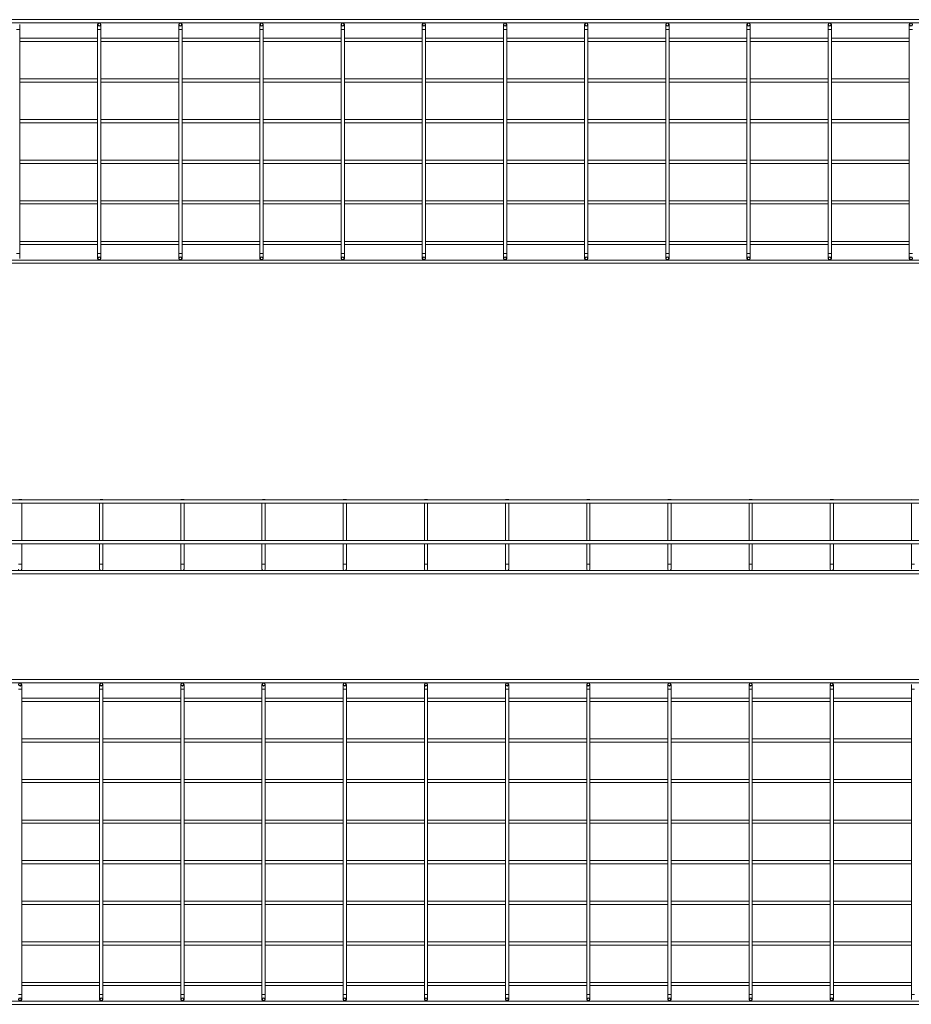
# Model space of a CAD drawing. Header units: millimetres. Extents: x -571 to 3589, y -5130 to -96.
# Tile 6 of 9: x 1471 to 2570, y -2650 to -1438. Entities that reach past the tile are written whole.
import ezdxf

# ---------------------------------------------------------------- set-up
doc = ezdxf.new("R2010")
doc.units = ezdxf.units.MM

msp = doc.modelspace()

# ---------------------------------------------------------------- linework, layer by layer
at = {"color": 7, "linetype": 'Continuous', "lineweight": 15}
for p, q in [((3573.3, -1437.6), (565.3, -1437.6)), ((565.3, -1441.6), (3573.3, -1441.6)), ((1471.3, -1449.6), (1471.3, -1443.6)), ((1471.3, -1725.6), (1471.3, -1449.6)), ((1567.3, -1443.6), (1567.3, -1449.6)), ((1567.3, -1449.6), (1567.3, -1725.6)), ((1571.3, -1449.6), (1571.3, -1443.6)), ((1571.3, -1725.6), (1571.3, -1449.6)), ((1667.3, -1443.6), (1667.3, -1449.6)), ((1667.3, -1449.6), (1667.3, -1725.6)), ((1671.3, -1449.6), (1671.3, -1443.6)), ((1671.3, -1725.6), (1671.3, -1449.6)), ((1767.3, -1443.6), (1767.3, -1449.6)), ((1767.3, -1449.6), (1767.3, -1725.6)), ((1771.3, -1449.6), (1771.3, -1443.6)), ((1771.3, -1725.6), (1771.3, -1449.6)), ((1867.3, -1443.6), (1867.3, -1449.6)), ((1867.3, -1449.6), (1867.3, -1725.6)), ((1871.3, -1449.6), (1871.3, -1443.6)), ((1871.3, -1725.6), (1871.3, -1449.6)), ((1967.3, -1443.6), (1967.3, -1449.6)), ((1967.3, -1449.6), (1967.3, -1725.6)), ((1971.3, -1449.6), (1971.3, -1443.6)), ((1971.3, -1725.6), (1971.3, -1449.6)), ((2067.3, -1443.6), (2067.3, -1449.6)), ((2067.3, -1449.6), (2067.3, -1725.6)), ((2071.3, -1449.6), (2071.3, -1443.6)), ((2071.3, -1725.6), (2071.3, -1449.6)), ((2167.3, -1443.6), (2167.3, -1449.6)), ((2167.3, -1449.6), (2167.3, -1725.6)), ((2171.3, -1449.6), (2171.3, -1443.6)), ((2171.3, -1725.6), (2171.3, -1449.6)), ((2267.3, -1443.6), (2267.3, -1449.6)), ((2267.3, -1449.6), (2267.3, -1725.6)), ((2271.3, -1449.6), (2271.3, -1443.6)), ((2271.3, -1725.6), (2271.3, -1449.6)), ((2367.3, -1443.6), (2367.3, -1449.6)), ((2367.3, -1449.6), (2367.3, -1725.6)), ((2371.3, -1449.6), (2371.3, -1443.6)), ((2371.3, -1725.6), (2371.3, -1449.6)), ((2467.3, -1443.6), (2467.3, -1449.6)), ((2467.3, -1449.6), (2467.3, -1725.6)), ((2471.3, -1449.6), (2471.3, -1443.6)), ((2471.3, -1725.6), (2471.3, -1449.6)), ((2567.3, -1443.6), (2567.3, -1449.6)), ((2567.3, -1449.6), (2567.3, -1725.6)), ((1567.3, -1460.6), (1471.3, -1460.6)), ((1471.3, -1464.6), (1567.3, -1464.6)), ((1667.3, -1460.6), (1571.3, -1460.6)), ((1571.3, -1464.6), (1667.3, -1464.6)), ((1767.3, -1460.6), (1671.3, -1460.6)), ((1671.3, -1464.6), (1767.3, -1464.6)), ((1867.3, -1460.6), (1771.3, -1460.6)), ((1771.3, -1464.6), (1867.3, -1464.6)), ((1967.3, -1460.6), (1871.3, -1460.6)), ((1871.3, -1464.6), (1967.3, -1464.6)), ((2067.3, -1460.6), (1971.3, -1460.6)), ((1971.3, -1464.6), (2067.3, -1464.6)), ((2167.3, -1460.6), (2071.3, -1460.6)), ((2071.3, -1464.6), (2167.3, -1464.6)), ((2267.3, -1460.6), (2171.3, -1460.6)), ((2171.3, -1464.6), (2267.3, -1464.6)), ((2367.3, -1460.6), (2271.3, -1460.6)), ((2271.3, -1464.6), (2367.3, -1464.6)), ((2467.3, -1460.6), (2371.3, -1460.6)), ((2371.3, -1464.6), (2467.3, -1464.6)), ((2567.3, -1460.6), (2471.3, -1460.6)), ((2471.3, -1464.6), (2567.3, -1464.6)), ((1567.3, -1510.6), (1471.3, -1510.6)), ((1471.3, -1514.6), (1567.3, -1514.6)), ((1667.3, -1510.6), (1571.3, -1510.6)), ((1571.3, -1514.6), (1667.3, -1514.6)), ((1767.3, -1510.6), (1671.3, -1510.6)), ((1671.3, -1514.6), (1767.3, -1514.6)), ((1867.3, -1510.6), (1771.3, -1510.6)), ((1771.3, -1514.6), (1867.3, -1514.6)), ((1967.3, -1510.6), (1871.3, -1510.6)), ((1871.3, -1514.6), (1967.3, -1514.6)), ((2067.3, -1510.6), (1971.3, -1510.6)), ((1971.3, -1514.6), (2067.3, -1514.6)), ((2167.3, -1510.6), (2071.3, -1510.6)), ((2071.3, -1514.6), (2167.3, -1514.6)), ((2267.3, -1510.6), (2171.3, -1510.6)), ((2171.3, -1514.6), (2267.3, -1514.6)), ((2367.3, -1510.6), (2271.3, -1510.6)), ((2271.3, -1514.6), (2367.3, -1514.6)), ((2467.3, -1510.6), (2371.3, -1510.6)), ((2371.3, -1514.6), (2467.3, -1514.6)), ((2567.3, -1510.6), (2471.3, -1510.6)), ((2471.3, -1514.6), (2567.3, -1514.6)), ((1567.3, -1560.6), (1471.3, -1560.6)), ((1667.3, -1560.6), (1571.3, -1560.6)), ((1767.3, -1560.6), (1671.3, -1560.6)), ((1867.3, -1560.6), (1771.3, -1560.6)), ((1967.3, -1560.6), (1871.3, -1560.6)), ((2067.3, -1560.6), (1971.3, -1560.6)), ((2167.3, -1560.6), (2071.3, -1560.6)), ((2267.3, -1560.6), (2171.3, -1560.6)), ((2367.3, -1560.6), (2271.3, -1560.6)), ((2467.3, -1560.6), (2371.3, -1560.6)), ((2567.3, -1560.6), (2471.3, -1560.6)), ((1471.3, -1564.6), (1567.3, -1564.6)), ((1571.3, -1564.6), (1667.3, -1564.6)), ((1671.3, -1564.6), (1767.3, -1564.6)), ((1771.3, -1564.6), (1867.3, -1564.6)), ((1871.3, -1564.6), (1967.3, -1564.6)), ((1971.3, -1564.6), (2067.3, -1564.6)), ((2071.3, -1564.6), (2167.3, -1564.6)), ((2171.3, -1564.6), (2267.3, -1564.6)), ((2271.3, -1564.6), (2367.3, -1564.6)), ((2371.3, -1564.6), (2467.3, -1564.6)), ((2471.3, -1564.6), (2567.3, -1564.6)), ((1567.3, -1610.6), (1471.3, -1610.6)), ((1667.3, -1610.6), (1571.3, -1610.6)), ((1767.3, -1610.6), (1671.3, -1610.6)), ((1867.3, -1610.6), (1771.3, -1610.6)), ((1967.3, -1610.6), (1871.3, -1610.6)), ((2067.3, -1610.6), (1971.3, -1610.6)), ((2167.3, -1610.6), (2071.3, -1610.6)), ((2267.3, -1610.6), (2171.3, -1610.6)), ((2367.3, -1610.6), (2271.3, -1610.6)), ((2467.3, -1610.6), (2371.3, -1610.6)), ((2567.3, -1610.6), (2471.3, -1610.6)), ((1471.3, -1614.6), (1567.3, -1614.6)), ((1571.3, -1614.6), (1667.3, -1614.6)), ((1671.3, -1614.6), (1767.3, -1614.6)), ((1771.3, -1614.6), (1867.3, -1614.6)), ((1871.3, -1614.6), (1967.3, -1614.6)), ((1971.3, -1614.6), (2067.3, -1614.6)), ((2071.3, -1614.6), (2167.3, -1614.6)), ((2171.3, -1614.6), (2267.3, -1614.6)), ((2271.3, -1614.6), (2367.3, -1614.6)), ((2371.3, -1614.6), (2467.3, -1614.6)), ((2471.3, -1614.6), (2567.3, -1614.6)), ((1567.3, -1660.6), (1471.3, -1660.6)), ((1667.3, -1660.6), (1571.3, -1660.6)), ((1767.3, -1660.6), (1671.3, -1660.6)), ((1867.3, -1660.6), (1771.3, -1660.6)), ((1967.3, -1660.6), (1871.3, -1660.6)), ((2067.3, -1660.6), (1971.3, -1660.6)), ((2167.3, -1660.6), (2071.3, -1660.6)), ((2267.3, -1660.6), (2171.3, -1660.6)), ((2367.3, -1660.6), (2271.3, -1660.6)), ((2467.3, -1660.6), (2371.3, -1660.6)), ((2567.3, -1660.6), (2471.3, -1660.6)), ((1471.3, -1664.6), (1567.3, -1664.6)), ((1571.3, -1664.6), (1667.3, -1664.6)), ((1671.3, -1664.6), (1767.3, -1664.6)), ((1771.3, -1664.6), (1867.3, -1664.6)), ((1871.3, -1664.6), (1967.3, -1664.6)), ((1971.3, -1664.6), (2067.3, -1664.6)), ((2071.3, -1664.6), (2167.3, -1664.6)), ((2171.3, -1664.6), (2267.3, -1664.6)), ((2271.3, -1664.6), (2367.3, -1664.6)), ((2371.3, -1664.6), (2467.3, -1664.6)), ((2471.3, -1664.6), (2567.3, -1664.6)), ((1567.3, -1710.6), (1471.3, -1710.6)), ((1471.3, -1714.6), (1567.3, -1714.6)), ((1667.3, -1710.6), (1571.3, -1710.6)), ((1571.3, -1714.6), (1667.3, -1714.6)), ((1767.3, -1710.6), (1671.3, -1710.6)), ((1671.3, -1714.6), (1767.3, -1714.6)), ((1867.3, -1710.6), (1771.3, -1710.6)), ((1771.3, -1714.6), (1867.3, -1714.6)), ((1967.3, -1710.6), (1871.3, -1710.6)), ((1871.3, -1714.6), (1967.3, -1714.6)), ((2067.3, -1710.6), (1971.3, -1710.6)), ((1971.3, -1714.6), (2067.3, -1714.6)), ((2167.3, -1710.6), (2071.3, -1710.6)), ((2071.3, -1714.6), (2167.3, -1714.6)), ((2267.3, -1710.6), (2171.3, -1710.6)), ((2171.3, -1714.6), (2267.3, -1714.6)), ((2367.3, -1710.6), (2271.3, -1710.6)), ((2271.3, -1714.6), (2367.3, -1714.6)), ((2467.3, -1710.6), (2371.3, -1710.6)), ((2371.3, -1714.6), (2467.3, -1714.6)), ((2567.3, -1710.6), (2471.3, -1710.6)), ((2471.3, -1714.6), (2567.3, -1714.6)), ((3573.3, -1733.6), (565.3, -1733.6)), ((1471.3, -1731.6), (1471.3, -1725.6)), ((1567.3, -1725.6), (1567.3, -1731.6)), ((1571.3, -1731.6), (1571.3, -1725.6)), ((1667.3, -1725.6), (1667.3, -1731.6)), ((1671.3, -1731.6), (1671.3, -1725.6)), ((1767.3, -1725.6), (1767.3, -1731.6)), ((1771.3, -1731.6), (1771.3, -1725.6)), ((1867.3, -1725.6), (1867.3, -1731.6)), ((1871.3, -1731.6), (1871.3, -1725.6)), ((1967.3, -1725.6), (1967.3, -1731.6)), ((1971.3, -1731.6), (1971.3, -1725.6)), ((2067.3, -1725.6), (2067.3, -1731.6)), ((2071.3, -1731.6), (2071.3, -1725.6)), ((2167.3, -1725.6), (2167.3, -1731.6)), ((2171.3, -1731.6), (2171.3, -1725.6)), ((2267.3, -1725.6), (2267.3, -1731.6)), ((2271.3, -1731.6), (2271.3, -1725.6)), ((2367.3, -1725.6), (2367.3, -1731.6)), ((2371.3, -1731.6), (2371.3, -1725.6)), ((2467.3, -1725.6), (2467.3, -1731.6)), ((2471.3, -1731.6), (2471.3, -1725.6)), ((2567.3, -1725.6), (2567.3, -1731.6)), ((565.3, -1737.6), (3573.3, -1737.6)), ((3575.8, -2029.1), (567.8, -2029.1)), ((567.8, -2033.1), (3575.8, -2033.1)), ((1470.3, -2028.6), (1473.3, -2028.6)), ((1473.8, -2029.1), (1473.3, -2028.6)), ((1473.8, -2079.1), (1473.8, -2033.1)), ((1570.3, -2028.6), (1569.8, -2029.1)), ((1569.8, -2033.1), (1569.8, -2079.1)), ((1570.3, -2028.6), (1573.3, -2028.6)), ((1573.8, -2029.1), (1573.3, -2028.6)), ((1573.8, -2079.1), (1573.8, -2033.1)), ((1670.3, -2028.6), (1669.8, -2029.1)), ((1669.8, -2033.1), (1669.8, -2079.1)), ((1670.3, -2028.6), (1673.3, -2028.6)), ((1673.8, -2029.1), (1673.3, -2028.6)), ((1673.8, -2079.1), (1673.8, -2033.1)), ((1770.3, -2028.6), (1769.8, -2029.1)), ((1769.8, -2033.1), (1769.8, -2079.1)), ((1770.3, -2028.6), (1773.3, -2028.6)), ((1773.8, -2029.1), (1773.3, -2028.6)), ((1773.8, -2079.1), (1773.8, -2033.1)), ((1870.3, -2028.6), (1869.8, -2029.1)), ((1869.8, -2033.1), (1869.8, -2079.1)), ((1870.3, -2028.6), (1873.3, -2028.6)), ((1873.8, -2029.1), (1873.3, -2028.6)), ((1873.8, -2079.1), (1873.8, -2033.1)), ((1970.3, -2028.6), (1969.8, -2029.1)), ((1969.8, -2033.1), (1969.8, -2079.1)), ((1970.3, -2028.6), (1973.3, -2028.6)), ((1973.8, -2029.1), (1973.3, -2028.6)), ((1973.8, -2079.1), (1973.8, -2033.1)), ((2070.3, -2028.6), (2069.8, -2029.1)), ((2069.8, -2033.1), (2069.8, -2079.1)), ((2070.3, -2028.6), (2073.3, -2028.6)), ((2073.8, -2029.1), (2073.3, -2028.6)), ((2073.8, -2079.1), (2073.8, -2033.1)), ((2170.3, -2028.6), (2169.8, -2029.1)), ((2169.8, -2033.1), (2169.8, -2079.1)), ((2170.3, -2028.6), (2173.3, -2028.6)), ((2173.8, -2029.1), (2173.3, -2028.6)), ((2173.8, -2079.1), (2173.8, -2033.1)), ((2270.3, -2028.6), (2269.8, -2029.1)), ((2269.8, -2033.1), (2269.8, -2079.1)), ((2270.3, -2028.6), (2273.3, -2028.6)), ((2273.8, -2029.1), (2273.3, -2028.6)), ((2273.8, -2079.1), (2273.8, -2033.1)), ((2370.3, -2028.6), (2369.8, -2029.1)), ((2369.8, -2033.1), (2369.8, -2079.1)), ((2370.3, -2028.6), (2373.3, -2028.6)), ((2373.8, -2029.1), (2373.3, -2028.6)), ((2373.8, -2079.1), (2373.8, -2033.1)), ((2470.3, -2028.6), (2469.8, -2029.1)), ((2469.8, -2033.1), (2469.8, -2079.1)), ((2470.3, -2028.6), (2473.3, -2028.6)), ((2473.8, -2029.1), (2473.3, -2028.6)), ((2473.8, -2079.1), (2473.8, -2033.1)), ((2570.3, -2028.6), (2569.8, -2029.1)), ((2569.8, -2033.1), (2569.8, -2079.1)), ((3575.8, -2079.1), (567.8, -2079.1)), ((567.8, -2083.1), (3575.8, -2083.1)), ((1473.8, -2108.1), (1473.8, -2083.1)), ((1569.8, -2083.1), (1569.8, -2108.1)), ((1573.8, -2108.1), (1573.8, -2083.1)), ((1669.8, -2083.1), (1669.8, -2108.1)), ((1673.8, -2108.1), (1673.8, -2083.1)), ((1769.8, -2083.1), (1769.8, -2108.1)), ((1773.8, -2108.1), (1773.8, -2083.1)), ((1869.8, -2083.1), (1869.8, -2108.1)), ((1873.8, -2108.1), (1873.8, -2083.1)), ((1969.8, -2083.1), (1969.8, -2108.1)), ((1973.8, -2108.1), (1973.8, -2083.1)), ((2069.8, -2083.1), (2069.8, -2108.1)), ((2073.8, -2108.1), (2073.8, -2083.1)), ((2169.8, -2083.1), (2169.8, -2108.1)), ((2173.8, -2108.1), (2173.8, -2083.1)), ((2269.8, -2083.1), (2269.8, -2108.1)), ((2273.8, -2108.1), (2273.8, -2083.1)), ((2369.8, -2083.1), (2369.8, -2108.1)), ((2373.8, -2108.1), (2373.8, -2083.1)), ((2469.8, -2083.1), (2469.8, -2108.1)), ((2473.8, -2108.1), (2473.8, -2083.1)), ((2569.8, -2083.1), (2569.8, -2108.1)), ((1473.8, -2114.1), (1473.8, -2108.1)), ((1569.8, -2108.1), (1569.8, -2114.1)), ((1573.8, -2114.1), (1573.8, -2108.1)), ((1669.8, -2108.1), (1669.8, -2114.1)), ((1673.8, -2114.1), (1673.8, -2108.1)), ((1769.8, -2108.1), (1769.8, -2114.1)), ((1773.8, -2114.1), (1773.8, -2108.1)), ((1869.8, -2108.1), (1869.8, -2114.1)), ((1873.8, -2114.1), (1873.8, -2108.1)), ((1969.8, -2108.1), (1969.8, -2114.1)), ((1973.8, -2114.1), (1973.8, -2108.1)), ((2069.8, -2108.1), (2069.8, -2114.1)), ((2073.8, -2114.1), (2073.8, -2108.1)), ((2169.8, -2108.1), (2169.8, -2114.1)), ((2173.8, -2114.1), (2173.8, -2108.1)), ((2269.8, -2108.1), (2269.8, -2114.1)), ((2273.8, -2114.1), (2273.8, -2108.1)), ((2369.8, -2108.1), (2369.8, -2114.1)), ((2373.8, -2114.1), (2373.8, -2108.1)), ((2469.8, -2108.1), (2469.8, -2114.1)), ((2473.8, -2114.1), (2473.8, -2108.1)), ((2569.8, -2108.1), (2569.8, -2114.1)), ((3575.8, -2116.1), (567.8, -2116.1)), ((567.8, -2120.1), (3575.8, -2120.1)), ((3575.8, -2250.2), (567.8, -2250.2)), ((567.8, -2254.2), (3575.8, -2254.2)), ((1473.8, -2262.2), (1473.8, -2256.2)), ((1473.8, -2638.2), (1473.8, -2262.2)), ((1569.8, -2256.2), (1569.8, -2262.2)), ((1569.8, -2262.2), (1569.8, -2638.2)), ((1573.8, -2262.2), (1573.8, -2256.2)), ((1573.8, -2638.2), (1573.8, -2262.2)), ((1669.8, -2256.2), (1669.8, -2262.2)), ((1669.8, -2262.2), (1669.8, -2638.2)), ((1673.8, -2262.2), (1673.8, -2256.2)), ((1673.8, -2638.2), (1673.8, -2262.2)), ((1769.8, -2256.2), (1769.8, -2262.2)), ((1769.8, -2262.2), (1769.8, -2638.2)), ((1773.8, -2262.2), (1773.8, -2256.2)), ((1773.8, -2638.2), (1773.8, -2262.2)), ((1869.8, -2256.2), (1869.8, -2262.2)), ((1869.8, -2262.2), (1869.8, -2638.2)), ((1873.8, -2262.2), (1873.8, -2256.2)), ((1873.8, -2638.2), (1873.8, -2262.2)), ((1969.8, -2256.2), (1969.8, -2262.2)), ((1969.8, -2262.2), (1969.8, -2638.2)), ((1973.8, -2262.2), (1973.8, -2256.2)), ((1973.8, -2638.2), (1973.8, -2262.2)), ((2069.8, -2256.2), (2069.8, -2262.2)), ((2069.8, -2262.2), (2069.8, -2638.2)), ((2073.8, -2262.2), (2073.8, -2256.2)), ((2073.8, -2638.2), (2073.8, -2262.2)), ((2169.8, -2256.2), (2169.8, -2262.2)), ((2169.8, -2262.2), (2169.8, -2638.2)), ((2173.8, -2262.2), (2173.8, -2256.2)), ((2173.8, -2638.2), (2173.8, -2262.2)), ((2269.8, -2256.2), (2269.8, -2262.2)), ((2269.8, -2262.2), (2269.8, -2638.2)), ((2273.8, -2262.2), (2273.8, -2256.2)), ((2273.8, -2638.2), (2273.8, -2262.2)), ((2369.8, -2256.2), (2369.8, -2262.2)), ((2369.8, -2262.2), (2369.8, -2638.2)), ((2373.8, -2262.2), (2373.8, -2256.2)), ((2373.8, -2638.2), (2373.8, -2262.2)), ((2469.8, -2256.2), (2469.8, -2262.2)), ((2469.8, -2262.2), (2469.8, -2638.2)), ((2473.8, -2262.2), (2473.8, -2256.2)), ((2473.8, -2638.2), (2473.8, -2262.2)), ((2569.8, -2256.2), (2569.8, -2262.2)), ((2569.8, -2262.2), (2569.8, -2638.2)), ((1569.8, -2273.2), (1473.8, -2273.2)), ((1473.8, -2277.2), (1569.8, -2277.2)), ((1669.8, -2273.2), (1573.8, -2273.2)), ((1573.8, -2277.2), (1669.8, -2277.2)), ((1769.8, -2273.2), (1673.8, -2273.2)), ((1673.8, -2277.2), (1769.8, -2277.2)), ((1869.8, -2273.2), (1773.8, -2273.2)), ((1773.8, -2277.2), (1869.8, -2277.2)), ((1969.8, -2273.2), (1873.8, -2273.2)), ((1873.8, -2277.2), (1969.8, -2277.2)), ((2069.8, -2273.2), (1973.8, -2273.2)), ((1973.8, -2277.2), (2069.8, -2277.2)), ((2169.8, -2273.2), (2073.8, -2273.2)), ((2073.8, -2277.2), (2169.8, -2277.2)), ((2269.8, -2273.2), (2173.8, -2273.2)), ((2173.8, -2277.2), (2269.8, -2277.2)), ((2369.8, -2273.2), (2273.8, -2273.2)), ((2273.8, -2277.2), (2369.8, -2277.2)), ((2469.8, -2273.2), (2373.8, -2273.2)), ((2373.8, -2277.2), (2469.8, -2277.2)), ((2569.8, -2273.2), (2473.8, -2273.2)), ((2473.8, -2277.2), (2569.8, -2277.2)), ((1569.8, -2323.2), (1473.8, -2323.2)), ((1473.8, -2327.2), (1569.8, -2327.2)), ((1669.8, -2323.2), (1573.8, -2323.2)), ((1573.8, -2327.2), (1669.8, -2327.2)), ((1769.8, -2323.2), (1673.8, -2323.2)), ((1673.8, -2327.2), (1769.8, -2327.2)), ((1869.8, -2323.2), (1773.8, -2323.2)), ((1773.8, -2327.2), (1869.8, -2327.2)), ((1969.8, -2323.2), (1873.8, -2323.2)), ((1873.8, -2327.2), (1969.8, -2327.2)), ((2069.8, -2323.2), (1973.8, -2323.2)), ((1973.8, -2327.2), (2069.8, -2327.2)), ((2169.8, -2323.2), (2073.8, -2323.2)), ((2073.8, -2327.2), (2169.8, -2327.2)), ((2269.8, -2323.2), (2173.8, -2323.2)), ((2173.8, -2327.2), (2269.8, -2327.2)), ((2369.8, -2323.2), (2273.8, -2323.2)), ((2273.8, -2327.2), (2369.8, -2327.2)), ((2469.8, -2323.2), (2373.8, -2323.2)), ((2373.8, -2327.2), (2469.8, -2327.2)), ((2569.8, -2323.2), (2473.8, -2323.2)), ((2473.8, -2327.2), (2569.8, -2327.2)), ((1569.8, -2373.2), (1473.8, -2373.2)), ((1669.8, -2373.2), (1573.8, -2373.2)), ((1769.8, -2373.2), (1673.8, -2373.2)), ((1869.8, -2373.2), (1773.8, -2373.2)), ((1969.8, -2373.2), (1873.8, -2373.2)), ((2069.8, -2373.2), (1973.8, -2373.2)), ((2169.8, -2373.2), (2073.8, -2373.2)), ((2269.8, -2373.2), (2173.8, -2373.2)), ((2369.8, -2373.2), (2273.8, -2373.2)), ((2469.8, -2373.2), (2373.8, -2373.2)), ((2569.8, -2373.2), (2473.8, -2373.2)), ((1473.8, -2377.2), (1569.8, -2377.2)), ((1573.8, -2377.2), (1669.8, -2377.2)), ((1673.8, -2377.2), (1769.8, -2377.2)), ((1773.8, -2377.2), (1869.8, -2377.2)), ((1873.8, -2377.2), (1969.8, -2377.2)), ((1973.8, -2377.2), (2069.8, -2377.2)), ((2073.8, -2377.2), (2169.8, -2377.2)), ((2173.8, -2377.2), (2269.8, -2377.2)), ((2273.8, -2377.2), (2369.8, -2377.2)), ((2373.8, -2377.2), (2469.8, -2377.2)), ((2473.8, -2377.2), (2569.8, -2377.2)), ((1569.8, -2423.2), (1473.8, -2423.2)), ((1669.8, -2423.2), (1573.8, -2423.2)), ((1769.8, -2423.2), (1673.8, -2423.2)), ((1869.8, -2423.2), (1773.8, -2423.2)), ((1969.8, -2423.2), (1873.8, -2423.2)), ((2069.8, -2423.2), (1973.8, -2423.2)), ((2169.8, -2423.2), (2073.8, -2423.2)), ((2269.8, -2423.2), (2173.8, -2423.2)), ((2369.8, -2423.2), (2273.8, -2423.2)), ((2469.8, -2423.2), (2373.8, -2423.2)), ((2569.8, -2423.2), (2473.8, -2423.2)), ((1473.8, -2427.2), (1569.8, -2427.2)), ((1573.8, -2427.2), (1669.8, -2427.2)), ((1673.8, -2427.2), (1769.8, -2427.2)), ((1773.8, -2427.2), (1869.8, -2427.2)), ((1873.8, -2427.2), (1969.8, -2427.2)), ((1973.8, -2427.2), (2069.8, -2427.2)), ((2073.8, -2427.2), (2169.8, -2427.2)), ((2173.8, -2427.2), (2269.8, -2427.2)), ((2273.8, -2427.2), (2369.8, -2427.2)), ((2373.8, -2427.2), (2469.8, -2427.2)), ((2473.8, -2427.2), (2569.8, -2427.2)), ((1569.8, -2473.2), (1473.8, -2473.2)), ((1669.8, -2473.2), (1573.8, -2473.2)), ((1769.8, -2473.2), (1673.8, -2473.2)), ((1869.8, -2473.2), (1773.8, -2473.2)), ((1969.8, -2473.2), (1873.8, -2473.2)), ((2069.8, -2473.2), (1973.8, -2473.2)), ((2169.8, -2473.2), (2073.8, -2473.2)), ((2269.8, -2473.2), (2173.8, -2473.2)), ((2369.8, -2473.2), (2273.8, -2473.2)), ((2469.8, -2473.2), (2373.8, -2473.2)), ((2569.8, -2473.2), (2473.8, -2473.2)), ((1473.8, -2477.2), (1569.8, -2477.2)), ((1573.8, -2477.2), (1669.8, -2477.2)), ((1673.8, -2477.2), (1769.8, -2477.2)), ((1773.8, -2477.2), (1869.8, -2477.2)), ((1873.8, -2477.2), (1969.8, -2477.2)), ((1973.8, -2477.2), (2069.8, -2477.2)), ((2073.8, -2477.2), (2169.8, -2477.2)), ((2173.8, -2477.2), (2269.8, -2477.2)), ((2273.8, -2477.2), (2369.8, -2477.2)), ((2373.8, -2477.2), (2469.8, -2477.2)), ((2473.8, -2477.2), (2569.8, -2477.2)), ((1569.8, -2523.2), (1473.8, -2523.2)), ((1473.8, -2527.2), (1569.8, -2527.2)), ((1669.8, -2523.2), (1573.8, -2523.2)), ((1573.8, -2527.2), (1669.8, -2527.2)), ((1769.8, -2523.2), (1673.8, -2523.2)), ((1673.8, -2527.2), (1769.8, -2527.2)), ((1869.8, -2523.2), (1773.8, -2523.2)), ((1773.8, -2527.2), (1869.8, -2527.2)), ((1969.8, -2523.2), (1873.8, -2523.2)), ((1873.8, -2527.2), (1969.8, -2527.2)), ((2069.8, -2523.2), (1973.8, -2523.2)), ((1973.8, -2527.2), (2069.8, -2527.2)), ((2169.8, -2523.2), (2073.8, -2523.2)), ((2073.8, -2527.2), (2169.8, -2527.2)), ((2269.8, -2523.2), (2173.8, -2523.2)), ((2173.8, -2527.2), (2269.8, -2527.2)), ((2369.8, -2523.2), (2273.8, -2523.2)), ((2273.8, -2527.2), (2369.8, -2527.2)), ((2469.8, -2523.2), (2373.8, -2523.2)), ((2373.8, -2527.2), (2469.8, -2527.2)), ((2569.8, -2523.2), (2473.8, -2523.2)), ((2473.8, -2527.2), (2569.8, -2527.2)), ((1569.8, -2573.2), (1473.8, -2573.2)), ((1473.8, -2577.2), (1569.8, -2577.2)), ((1669.8, -2573.2), (1573.8, -2573.2)), ((1573.8, -2577.2), (1669.8, -2577.2)), ((1769.8, -2573.2), (1673.8, -2573.2)), ((1673.8, -2577.2), (1769.8, -2577.2)), ((1869.8, -2573.2), (1773.8, -2573.2)), ((1773.8, -2577.2), (1869.8, -2577.2)), ((1969.8, -2573.2), (1873.8, -2573.2)), ((1873.8, -2577.2), (1969.8, -2577.2)), ((2069.8, -2573.2), (1973.8, -2573.2)), ((1973.8, -2577.2), (2069.8, -2577.2)), ((2169.8, -2573.2), (2073.8, -2573.2)), ((2073.8, -2577.2), (2169.8, -2577.2)), ((2269.8, -2573.2), (2173.8, -2573.2)), ((2173.8, -2577.2), (2269.8, -2577.2)), ((2369.8, -2573.2), (2273.8, -2573.2)), ((2273.8, -2577.2), (2369.8, -2577.2)), ((2469.8, -2573.2), (2373.8, -2573.2)), ((2373.8, -2577.2), (2469.8, -2577.2)), ((2569.8, -2573.2), (2473.8, -2573.2)), ((2473.8, -2577.2), (2569.8, -2577.2)), ((1569.8, -2623.2), (1473.8, -2623.2)), ((1473.8, -2627.2), (1569.8, -2627.2)), ((1669.8, -2623.2), (1573.8, -2623.2)), ((1573.8, -2627.2), (1669.8, -2627.2)), ((1769.8, -2623.2), (1673.8, -2623.2)), ((1673.8, -2627.2), (1769.8, -2627.2)), ((1869.8, -2623.2), (1773.8, -2623.2)), ((1773.8, -2627.2), (1869.8, -2627.2)), ((1969.8, -2623.2), (1873.8, -2623.2)), ((1873.8, -2627.2), (1969.8, -2627.2)), ((2069.8, -2623.2), (1973.8, -2623.2)), ((1973.8, -2627.2), (2069.8, -2627.2)), ((2169.8, -2623.2), (2073.8, -2623.2)), ((2073.8, -2627.2), (2169.8, -2627.2)), ((2269.8, -2623.2), (2173.8, -2623.2)), ((2173.8, -2627.2), (2269.8, -2627.2)), ((2369.8, -2623.2), (2273.8, -2623.2)), ((2273.8, -2627.2), (2369.8, -2627.2)), ((2469.8, -2623.2), (2373.8, -2623.2)), ((2373.8, -2627.2), (2469.8, -2627.2)), ((2569.8, -2623.2), (2473.8, -2623.2)), ((2473.8, -2627.2), (2569.8, -2627.2)), ((1473.8, -2644.2), (1473.8, -2638.2)), ((1569.8, -2638.2), (1569.8, -2644.2)), ((1573.8, -2644.2), (1573.8, -2638.2)), ((1669.8, -2638.2), (1669.8, -2644.2)), ((1673.8, -2644.2), (1673.8, -2638.2)), ((1769.8, -2638.2), (1769.8, -2644.2)), ((1773.8, -2644.2), (1773.8, -2638.2)), ((1869.8, -2638.2), (1869.8, -2644.2)), ((1873.8, -2644.2), (1873.8, -2638.2)), ((1969.8, -2638.2), (1969.8, -2644.2)), ((1973.8, -2644.2), (1973.8, -2638.2)), ((2069.8, -2638.2), (2069.8, -2644.2)), ((2073.8, -2644.2), (2073.8, -2638.2)), ((2169.8, -2638.2), (2169.8, -2644.2)), ((2173.8, -2644.2), (2173.8, -2638.2)), ((2269.8, -2638.2), (2269.8, -2644.2)), ((2273.8, -2644.2), (2273.8, -2638.2)), ((2369.8, -2638.2), (2369.8, -2644.2)), ((2373.8, -2644.2), (2373.8, -2638.2)), ((2469.8, -2638.2), (2469.8, -2644.2)), ((2473.8, -2644.2), (2473.8, -2638.2)), ((2569.8, -2638.2), (2569.8, -2644.2)), ((3575.8, -2646.2), (567.8, -2646.2)), ((567.8, -2650.2), (3575.8, -2650.2))]:
    msp.add_line(p, q, dxfattribs=at)
at = {"color": 8, "linetype": 'Continuous', "lineweight": 15}
for p, q in [((1467.3, -1449.6), (1471.3, -1449.6)), ((1567.3, -1449.6), (1571.3, -1449.6)), ((1667.3, -1449.6), (1671.3, -1449.6)), ((1767.3, -1449.6), (1771.3, -1449.6)), ((1867.3, -1449.6), (1871.3, -1449.6)), ((1967.3, -1449.6), (1971.3, -1449.6)), ((2067.3, -1449.6), (2071.3, -1449.6)), ((2167.3, -1449.6), (2171.3, -1449.6)), ((2267.3, -1449.6), (2271.3, -1449.6)), ((2367.3, -1449.6), (2371.3, -1449.6)), ((2467.3, -1449.6), (2471.3, -1449.6)), ((2567.3, -1449.6), (2571.3, -1449.6)), ((1467.3, -1725.6), (1471.3, -1725.6)), ((1567.3, -1725.6), (1571.3, -1725.6)), ((1667.3, -1725.6), (1671.3, -1725.6)), ((1767.3, -1725.6), (1771.3, -1725.6)), ((1867.3, -1725.6), (1871.3, -1725.6)), ((1967.3, -1725.6), (1971.3, -1725.6)), ((2067.3, -1725.6), (2071.3, -1725.6)), ((2167.3, -1725.6), (2171.3, -1725.6)), ((2267.3, -1725.6), (2271.3, -1725.6)), ((2367.3, -1725.6), (2371.3, -1725.6)), ((2467.3, -1725.6), (2471.3, -1725.6)), ((2567.3, -1725.6), (2571.3, -1725.6)), ((1473.8, -2108.1), (1469.8, -2108.1)), ((1573.8, -2108.1), (1569.8, -2108.1)), ((1673.8, -2108.1), (1669.8, -2108.1)), ((1773.8, -2108.1), (1769.8, -2108.1)), ((1873.8, -2108.1), (1869.8, -2108.1)), ((1973.8, -2108.1), (1969.8, -2108.1)), ((2073.8, -2108.1), (2069.8, -2108.1)), ((2173.8, -2108.1), (2169.8, -2108.1)), ((2273.8, -2108.1), (2269.8, -2108.1)), ((2373.8, -2108.1), (2369.8, -2108.1)), ((2473.8, -2108.1), (2469.8, -2108.1)), ((2573.8, -2108.1), (2569.8, -2108.1)), ((1469.8, -2262.2), (1473.8, -2262.2)), ((1569.8, -2262.2), (1573.8, -2262.2)), ((1669.8, -2262.2), (1673.8, -2262.2)), ((1769.8, -2262.2), (1773.8, -2262.2)), ((1869.8, -2262.2), (1873.8, -2262.2)), ((1969.8, -2262.2), (1973.8, -2262.2)), ((2069.8, -2262.2), (2073.8, -2262.2)), ((2169.8, -2262.2), (2173.8, -2262.2)), ((2269.8, -2262.2), (2273.8, -2262.2)), ((2369.8, -2262.2), (2373.8, -2262.2)), ((2469.8, -2262.2), (2473.8, -2262.2)), ((2569.8, -2262.2), (2573.8, -2262.2)), ((1469.8, -2638.2), (1473.8, -2638.2)), ((1569.8, -2638.2), (1573.8, -2638.2)), ((1669.8, -2638.2), (1673.8, -2638.2)), ((1769.8, -2638.2), (1773.8, -2638.2)), ((1869.8, -2638.2), (1873.8, -2638.2)), ((1969.8, -2638.2), (1973.8, -2638.2)), ((2069.8, -2638.2), (2073.8, -2638.2)), ((2169.8, -2638.2), (2173.8, -2638.2)), ((2269.8, -2638.2), (2273.8, -2638.2)), ((2369.8, -2638.2), (2373.8, -2638.2)), ((2469.8, -2638.2), (2473.8, -2638.2)), ((2569.8, -2638.2), (2573.8, -2638.2))]:
    msp.add_line(p, q, dxfattribs=at)
at = {"color": 7, "linetype": 'Continuous', "lineweight": 15}
for centre, radius in [((1569.3, -1443.6), 2), ((1569.3, -1443.6), 1.5), ((1669.3, -1443.6), 2), ((1669.3, -1443.6), 1.5), ((1769.3, -1443.6), 2), ((1769.3, -1443.6), 1.5), ((1869.3, -1443.6), 2), ((1869.3, -1443.6), 1.5), ((1969.3, -1443.6), 2), ((1969.3, -1443.6), 1.5), ((2069.3, -1443.6), 2), ((2069.3, -1443.6), 1.5), ((2169.3, -1443.6), 2), ((2169.3, -1443.6), 1.5), ((2269.3, -1443.6), 2), ((2269.3, -1443.6), 1.5), ((2369.3, -1443.6), 2), ((2369.3, -1443.6), 1.5), ((2469.3, -1443.6), 2), ((2469.3, -1443.6), 1.5), ((2569.3, -1443.6), 2), ((2569.3, -1443.6), 1.5), ((1569.3, -1731.6), 2), ((1569.3, -1731.6), 1.5), ((1669.3, -1731.6), 2), ((1669.3, -1731.6), 1.5), ((1769.3, -1731.6), 2), ((1769.3, -1731.6), 1.5), ((1869.3, -1731.6), 2), ((1869.3, -1731.6), 1.5), ((1969.3, -1731.6), 2), ((1969.3, -1731.6), 1.5), ((2069.3, -1731.6), 2), ((2069.3, -1731.6), 1.5), ((2169.3, -1731.6), 2), ((2169.3, -1731.6), 1.5), ((2269.3, -1731.6), 2), ((2269.3, -1731.6), 1.5), ((2369.3, -1731.6), 2), ((2369.3, -1731.6), 1.5), ((2469.3, -1731.6), 2), ((2469.3, -1731.6), 1.5), ((2569.3, -1731.6), 2), ((2569.3, -1731.6), 1.5), ((1471.8, -2256.2), 2), ((1471.8, -2256.2), 1.5), ((1571.8, -2256.2), 2), ((1571.8, -2256.2), 1.5), ((1671.8, -2256.2), 2), ((1671.8, -2256.2), 1.5), ((1771.8, -2256.2), 2), ((1771.8, -2256.2), 1.5), ((1871.8, -2256.2), 2), ((1871.8, -2256.2), 1.5), ((1971.8, -2256.2), 2), ((1971.8, -2256.2), 1.5), ((2071.8, -2256.2), 2), ((2071.8, -2256.2), 1.5), ((2171.8, -2256.2), 2), ((2171.8, -2256.2), 1.5), ((2271.8, -2256.2), 2), ((2271.8, -2256.2), 1.5), ((2371.8, -2256.2), 2), ((2371.8, -2256.2), 1.5), ((2471.8, -2256.2), 2), ((2471.8, -2256.2), 1.5), ((1471.8, -2644.2), 2), ((1471.8, -2644.2), 1.5), ((1571.8, -2644.2), 2), ((1571.8, -2644.2), 1.5), ((1671.8, -2644.2), 2), ((1671.8, -2644.2), 1.5), ((1771.8, -2644.2), 2), ((1771.8, -2644.2), 1.5), ((1871.8, -2644.2), 2), ((1871.8, -2644.2), 1.5), ((1971.8, -2644.2), 2), ((1971.8, -2644.2), 1.5), ((2071.8, -2644.2), 2), ((2071.8, -2644.2), 1.5), ((2171.8, -2644.2), 2), ((2171.8, -2644.2), 1.5), ((2271.8, -2644.2), 2), ((2271.8, -2644.2), 1.5), ((2371.8, -2644.2), 2), ((2371.8, -2644.2), 1.5), ((2471.8, -2644.2), 2), ((2471.8, -2644.2), 1.5)]:
    msp.add_circle(centre, radius, dxfattribs=at)
for centre in [(1471.8, -2114.1), (1571.8, -2114.1), (1671.8, -2114.1), (1771.8, -2114.1), (1871.8, -2114.1), (1971.8, -2114.1), (2071.8, -2114.1), (2171.8, -2114.1), (2271.8, -2114.1), (2371.8, -2114.1), (2471.8, -2114.1)]:
    msp.add_arc(centre, 2, 180, 0, dxfattribs=at)

doc.saveas('drawing.dxf')
